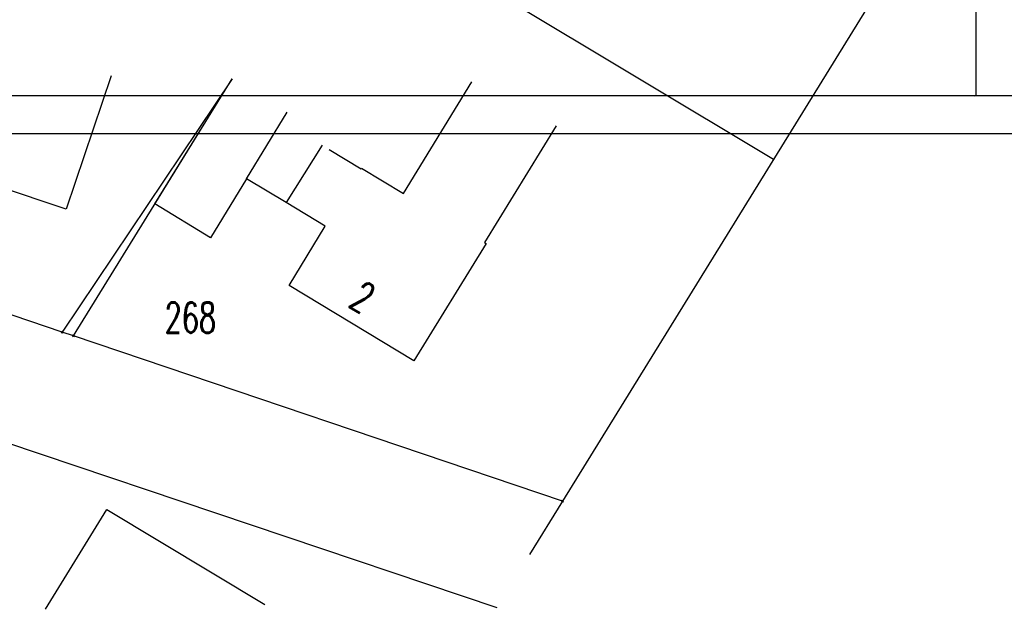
# Model space of a CAD drawing. Extents: x 3409653 to 3410193, y 5788342 to 5789000.
# Tile 65 of 79: x 3410003 to 3410068, y 5788596 to 5788634. Entities that reach past the tile are written whole.
import ezdxf

# ---------------------------------------------------------------- set-up
doc = ezdxf.new("R2010")
doc.units = 0
doc.header["$MEASUREMENT"] = 0
doc.linetypes.add('LINIENART0', pattern=[0])
for name, color, linetype in [('NULLEBENE', 7, 'Continuous'), ('Rahmen', 7, 'Continuous'), ('TOP-HOEHENI', 7, 'Continuous')]:
    doc.layers.add(name, color=color, linetype=linetype)
doc.styles.add('SIMPLEX', font='simplex')

# ---------------------------------------------------------------- blocks, each defined once
blk = doc.blocks.new('GELAEN-109')
at = {"layer": 'NULLEBENE', "color": 1, "linetype": 'LINIENART0'}
for p, q in [((-0.188, 0.188), (0.188, -0.188)), ((-0.188, -0.188), (0.188, 0.188))]:
    blk.add_line(p, q, dxfattribs=at)

msp = doc.modelspace()

# ---------------------------------------------------------------- linework, layer by layer
at = {"layer": 'NULLEBENE', "color": 161, "linetype": 'LINIENART0'}
for p, q in [((3410066.41, 5788629.46974), (3410066.41, 5788634.46974)), ((3410066.41, 5788629.46974), (3410066.41, 5788634.46974)), ((3409696.41, 5788629.46974), (3410066.41, 5788629.46974)), ((3409696.41, 5788629.46974), (3410066.41, 5788629.46974)), ((3410066.41, 5788629.46974), (3410156.41, 5788629.46974)), ((3410066.41, 5788629.46974), (3410156.41, 5788629.46974))]:
    msp.add_line(p, q, dxfattribs=at)
at = {"layer": 'NULLEBENE', "color": 144, "linetype": 'LINIENART0'}
for p, q in [((3410066.27355, 5788629.43498), (3410066.41, 5788629.46974)), ((3410066.27355, 5788629.43498), (3410066.41, 5788629.46974)), ((3409693.91, 5788626.96974), (3410158.91, 5788626.96974)), ((3409693.91, 5788626.96974), (3410158.91, 5788626.96974))]:
    msp.add_line(p, q, dxfattribs=at)
at = {"layer": 'Rahmen', "color": 161, "linetype": 'LINIENART0'}
msp.add_line((3410066.41, 5788634.46974), (3410066.41, 5788899.46974), dxfattribs=at)
msp.add_line((3410066.41, 5788634.46974), (3410066.41, 5788899.46974), dxfattribs=at)
at = {"layer": 'TOP-HOEHENI', "color": 95, "linetype": 'LINIENART0'}
for p, q in [((3410079.698, 5788668.454), (3410039.119, 5788602.708)), ((3410025.037, 5788642.073), (3410053.043, 5788625.268)), ((3410017.327, 5788630.571), (3410006.124, 5788613.859)), ((3410009.352, 5788630.765), (3410006.375, 5788621.967)), ((3410006.86, 5788613.61), (3410017.327, 5788630.571)), ((3410028.623, 5788623.005), (3410033.144, 5788630.366)), ((3410018.283, 5788623.978), (3410020.962, 5788628.363)), ((3410012.231, 5788622.313), (3410015.445, 5788627.521)), ((3410038.705, 5788627.459), (3410033.975, 5788619.768)), ((3410023.259, 5788626.18), (3410020.893, 5788622.404)), ((3410023.731, 5788625.894), (3410025.836, 5788624.621)), ((3410025.836, 5788624.621), (3410025.867, 5788624.671)), ((3410025.867, 5788624.671), (3410028.623, 5788623.005)), ((3410006.375, 5788621.967), (3410001.796, 5788623.491)), ((3410018.283, 5788623.978), (3410015.906, 5788620.084)), ((3410020.893, 5788622.404), (3410018.283, 5788623.978)), ((3410015.906, 5788620.084), (3410012.231, 5788622.313)), ((3410023.471, 5788620.849), (3410020.893, 5788622.404)), ((3410021.092, 5788616.938), (3410023.471, 5788620.849)), ((3410034.092, 5788619.697), (3410029.303, 5788611.958)), ((3410033.975, 5788619.768), (3410034.092, 5788619.697)), ((3410006.124, 5788613.859), (3409993.868, 5788618.001)), ((3410029.303, 5788611.958), (3410021.092, 5788616.938)), ((3410006.86, 5788613.61), (3410006.124, 5788613.859)), ((3410039.119, 5788602.708), (3410006.86, 5788613.61)), ((3410002.386, 5788606.601), (3410034.787, 5788595.685)), ((3410039.119, 5788602.708), (3410036.939, 5788599.175)), ((3410005.025, 5788595.565), (3410009.072, 5788602.156)), ((3410009.072, 5788602.156), (3410019.475, 5788595.877))]:
    msp.add_line(p, q, dxfattribs=at)

# ---------------------------------------------------------------- block references
at = {"layer": 'TOP-HOEHENI', "xscale": 0.333, "yscale": 0.333}
for p in [(3410006.124, 5788613.859), (3410006.86, 5788613.61), (3410039.119, 5788602.708)]:
    msp.add_blockref('GELAEN-109', p, dxfattribs=at)

# ---------------------------------------------------------------- texts
at = {"layer": 'TOP-HOEHENI', "color": 95, "linetype": 'LINIENART0', "style": 'SIMPLEX', "width": 0.66046}
msp.add_text('2', height=2, rotation=328.8, dxfattribs=at).set_placement((3410024.935, 5788615.594))
msp.add_text('268', height=2, dxfattribs=at).set_placement((3410012.873, 5788613.815))

doc.saveas('drawing.dxf')
